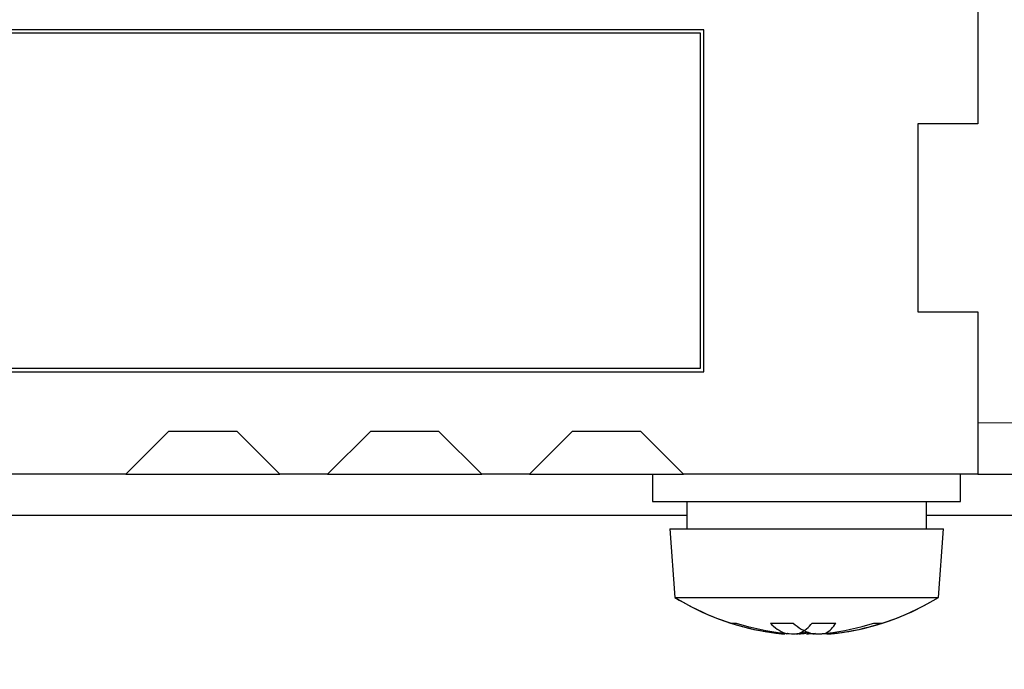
# Paper-space layout 'Blatt3' of a CAD drawing. Header units: millimetres. Extents: x 5 to 418, y 2 to 292.
# Tile 6 of 43: x 238 to 257, y 99 to 112. Entities that reach past the tile are written whole.
import ezdxf

# ---------------------------------------------------------------- set-up
doc = ezdxf.new("R2010")
doc.units = ezdxf.units.MM
doc.layers.add('SLD-0', color=7, linetype='Continuous')
doc.styles.add('SLDTEXTSTYLE1', font='TXT', dxfattribs={"width": 0.605})
doc.styles.add('SLDTEXTSTYLE3', font='TXT', dxfattribs={"width": 0.57})
doc.dimstyles.new('SLDDIMSTYLE7', dxfattribs={"dimtxt": 3.5, "dimasz": 3.302, "dimexe": 0, "dimexo": 0.0625, "dimgap": 0.875, "dimtad": 1, "dimlfac": 1.5, "dimrnd": 1e-09, "dimzin": 12, "dimdsep": 46, "dimtxsty": 'SLDTEXTSTYLE1', "dimsah": 1, "dimcen": 0.09, "dimadec": 0, "dimazin": 3, "dimtfac": 1, "dimtmove": 0, "dimatfit": 0, "dimfxl": 1, "dimfrac": 2, "dimtolj": 1, "dimtzin": 12, "dimarcsym": 0})

# ---------------------------------------------------------------- blocks, each defined once
blk = doc.blocks.new('_D_16')
at = {"layer": 'SLD-0', "color": 7}
for p, q in [((228.961, 114.531), (228.961, 90.327)), ((235.627, 114.531), (235.627, 90.327)), ((228.961, 91.327), (222.611, 91.327)), ((228.961, 91.327), (235.627, 91.327)), ((235.627, 91.327), (260.061, 91.327))]:
    blk.add_line(p, q, dxfattribs=at)
for points in [[(228.961, 91.327), (225.659, 91.835), (225.659, 90.819)], [(235.627, 91.327), (238.929, 90.819), (238.929, 91.835)]]:
    blk.add_solid(points, dxfattribs=at)
at = {"layer": 'SLD-0', "color": 7, "char_height": 3.5, "attachment_point": 1}
for s, insert, style in [('%%c', (249.611, 95.839), 'SLDTEXTSTYLE1'), ('D =', (241.994, 95.849), 'SLDTEXTSTYLE3'), ('10', (254.714, 95.849), 'SLDTEXTSTYLE1')]:
    blk.add_mtext(s, dxfattribs=dict(at, insert=insert, style=style))

psp = doc.layouts.new('Blatt3')

# ---------------------------------------------------------------- linework, layer by layer
at = {"color": 7, "linetype": 'Continuous', "lineweight": 25}
for p, q in [((256.2939, 112.6645), (256.2939, 109.4979)), ((250.9606, 111.3312), (233.2272, 111.3312)), ((250.9606, 104.6645), (250.9606, 111.3312)), ((250.8939, 111.2645), (232.9572, 111.2645)), ((250.8939, 104.7312), (250.8939, 111.2645)), ((256.2939, 109.4979), (255.1272, 109.4979)), ((255.1272, 109.4979), (255.1272, 105.8312)), ((255.1272, 105.8312), (256.2939, 105.8312)), ((256.2939, 105.8312), (256.2939, 102.6645)), ((214.9606, 104.6645), (250.9606, 104.6645)), ((215.0272, 104.7312), (250.8939, 104.7312)), ((240.5287, 103.4993), (239.6939, 102.6645)), ((241.862, 103.4993), (240.5287, 103.4993)), ((242.6968, 102.6645), (241.862, 103.4993)), ((244.462, 103.4993), (243.6272, 102.6645)), ((245.7953, 103.4993), (244.462, 103.4993)), ((246.6301, 102.6645), (245.7953, 103.4993)), ((248.3953, 103.4993), (247.5606, 102.6645)), ((249.7287, 103.4993), (248.3953, 103.4993)), ((250.5634, 102.6645), (249.7287, 103.4993)), ((239.6939, 102.6645), (226.2272, 102.6645)), ((239.6939, 102.6645), (242.6968, 102.6645)), ((243.6272, 102.6645), (242.6968, 102.6645)), ((243.6272, 102.6645), (246.6301, 102.6645)), ((247.5606, 102.6645), (246.6301, 102.6645)), ((247.5606, 102.6645), (249.9606, 102.6645)), ((249.9606, 102.6645), (249.9606, 102.1312)), ((249.9606, 102.6645), (249.9606, 102.1312)), ((249.9606, 102.6645), (250.5634, 102.6645)), ((256.2939, 102.6645), (250.5634, 102.6645)), ((255.9606, 102.1312), (255.9606, 102.6645)), ((255.9606, 102.1312), (255.9606, 102.6645)), ((256.2939, 102.6645), (259.2939, 102.6645)), ((249.9606, 102.1312), (253.6527, 102.1312)), ((249.9606, 102.1312), (255.7919, 102.1312)), ((250.6272, 102.1312), (250.6272, 101.5979)), ((250.6272, 102.1312), (250.6272, 101.5979)), ((253.6527, 102.1312), (255.9606, 102.1312)), ((255.2939, 101.5979), (255.2939, 102.1312)), ((255.2939, 101.5979), (255.2939, 102.1312)), ((255.7919, 102.1312), (255.9606, 102.1312)), ((215.2939, 101.8645), (250.6272, 101.8645)), ((255.2939, 101.8645), (260.2939, 101.8645)), ((250.2939, 101.5979), (250.3939, 100.2645)), ((250.2939, 101.5979), (250.3939, 100.2645)), ((250.2939, 101.5979), (253.5758, 101.5979)), ((250.2939, 101.5979), (255.4773, 101.5979)), ((253.5758, 101.5979), (255.6272, 101.5979)), ((255.4773, 101.5979), (255.6272, 101.5979)), ((255.5272, 100.2645), (255.6272, 101.5979)), ((255.5272, 100.2645), (255.6272, 101.5979)), ((250.3939, 100.2645), (253.5527, 100.2645)), ((250.3939, 100.2645), (255.3829, 100.2645)), ((253.5527, 100.2645), (255.5272, 100.2645)), ((255.3829, 100.2645), (255.5272, 100.2645)), ((252.1117, 99.6059), (252.3596, 99.5685)), ((252.2836, 99.5788), (252.3857, 99.5654)), ((252.8868, 99.5987), (252.8827, 99.5654)), ((252.9989, 99.5788), (252.9475, 99.5654)), ((253.5615, 99.5685), (253.6821, 99.5851)), ((252.3596, 99.5685), (252.4894, 99.5541)), ((252.3857, 99.5659), (252.3857, 99.5654)), ((252.492, 99.5555), (252.4918, 99.5539)), ((252.5167, 99.5539), (252.5167, 99.5539)), ((252.518, 99.555), (252.5179, 99.5539)), ((252.5234, 99.5547), (252.5233, 99.5539)), ((252.5322, 99.5542), (252.5321, 99.5539)), ((252.5446, 99.5547), (252.5445, 99.5539)), ((252.5626, 99.5623), (252.5615, 99.5539)), ((252.6152, 99.5552), (252.6151, 99.5539)), ((252.7107, 99.554), (252.7106, 99.5539)), ((252.7575, 99.5575), (252.7573, 99.5539)), ((252.7703, 99.5547), (252.7702, 99.5539)), ((252.7915, 99.5545), (252.7915, 99.5539)), ((252.8096, 99.5541), (252.8095, 99.5539)), ((252.9658, 99.5544), (252.9658, 99.5539)), ((252.9729, 99.5717), (252.9737, 99.5654)), ((253.1147, 99.5575), (253.1149, 99.5539)), ((253.1765, 99.5544), (253.1766, 99.5539)), ((253.2065, 99.5558), (253.2067, 99.5539)), ((253.2771, 99.557), (253.2775, 99.5539)), ((253.3571, 99.5547), (253.3572, 99.5539)), ((253.3829, 99.5551), (253.383, 99.5539)), ((253.389, 99.5542), (253.389, 99.5539)), ((253.3977, 99.5547), (253.3979, 99.5539)), ((253.4031, 99.555), (253.4033, 99.5539)), ((253.4044, 99.5539), (253.4044, 99.5539)), ((253.4291, 99.5555), (253.4294, 99.5539)), ((253.4318, 99.5541), (253.5529, 99.5674)), ((253.5302, 99.5666), (253.5303, 99.5654))]:
    psp.add_line(p, q, dxfattribs=at)
at = {"color": 7, "linetype": 'Continuous', "lineweight": 18}
psp.add_line((259.2939, 103.6645), (256.2939, 103.6645), dxfattribs=at)
at = {"color": 7, "linetype": 'Continuous', "lineweight": 25, "flags": 128}
for points in [[(252.3908, 99.5654), (252.277, 99.5797), (252.1807, 99.5942)], [(252.8827, 99.5654), (252.9247, 99.5797), (252.9547, 99.5917)], [(253.5347, 99.5654), (253.6449, 99.5797), (253.6914, 99.5867)]]:
    psp.add_lwpolyline(points, dxfattribs=at)
at = {"color": 7, "linetype": 'Continuous', "lineweight": 25}
for centre, radius, start, end in [((252.9606, 104.3895), 4.8583, 238.10921, 257.13617), ((252.9606, 104.3895), 4.8583, 238.10921, 260.76322), ((252.9606, 104.3895), 4.8583, 279.23678, 301.89079), ((252.9606, 104.3895), 4.8583, 282.86383, 301.89079), ((251.5329, 100.0189), 0.2605, 258.04388, 281.95612), ((252.892, 104.0868), 4.548, 251.89815, 263.81555), ((253.032, 104.2695), 4.7316, 252.21581, 263.82236), ((252.4755, 104.0674), 4.3091, 267.06291, 272.93709), ((252.7812, 100.2211), 0.6972, 220.96274, 250.12638), ((253.3541, 100.5032), 0.9896, 228.33409, 251.39731), ((252.5019, 100.2203), 0.7298, 296.18268, 321.30153), ((253.2991, 104.3385), 4.5802, 267.15116, 272.84884), ((253.0926, 99.993), 0.4909, 299.3934, 332.18488), ((252.8563, 104.0497), 4.5122, 276.37247, 288.23133), ((253.0269, 104.1006), 4.5619, 276.19389, 282.85929), ((253.057, 103.7956), 4.2566, 276.38353, 288.7132), ((254.3454, 100.2899), 0.5316, 261.63436, 278.36564), ((252.6491, 101.8319), 2.2818, 263.37146, 266.70308), ((252.6844, 102.3817), 2.8316, 264.04927, 267.0384), ((252.5719, 100.4013), 0.8512, 259.13613, 264.59892), ((252.9018, 104.3419), 4.7918, 265.42189, 267.71435), ((252.9059, 104.3553), 4.8052, 265.42819, 267.71737), ((252.4857, 99.589), 0.0631, 326.18182, 338.00386), ((252.5251, 99.6723), 0.1239, 287.08528, 300.31892), ((252.5262, 99.6856), 0.137, 285.95893, 298.63466), ((252.6018, 101.1548), 1.6049, 274.02529, 277.95281), ((252.6291, 101.6449), 2.0949, 273.50791, 276.95185), ((252.6627, 102.1946), 2.6446, 273.11174, 276.18136), ((252.7781, 103.625), 4.0749, 272.49233, 274.97163), ((253.2584, 102.1946), 2.6446, 263.81864, 266.88826), ((253.292, 101.6449), 2.0949, 263.04815, 266.49209), ((252.9705, 104.4437), 4.8936, 272.26379, 274.53124), ((253.0153, 104.3553), 4.8052, 272.28263, 274.57181), ((253.0194, 104.3419), 4.7918, 272.28565, 274.57811), ((253.3949, 99.6856), 0.137, 241.36534, 254.04107), ((253.396, 99.6723), 0.1239, 239.68108, 252.91472), ((253.201, 102.8718), 3.3217, 272.73626, 275.49479), ((253.2367, 102.3817), 2.8316, 272.9616, 275.95073), ((253.2721, 101.8319), 2.2818, 273.29692, 276.62854)]:
    psp.add_arc(centre, radius, start, end, dxfattribs=at)

# ---------------------------------------------------------------- dimensions: what is measured, and where the dimension line sits
at = {"layer": 'SLD-0', "color": 7}
dim = psp.add_linear_dim(base=(235.6272, 91.3273), p1=(228.9606, 114.5312), p2=(235.6272, 114.5312), text='D =%%c<>', dimstyle='SLDDIMSTYLE7', dxfattribs=at)
dim.commit()
dim.dimension.update_dxf_attribs({"geometry": '_D_16', "text_midpoint": (251.0274, 91.3273), "dimtype": 160})

doc.saveas('drawing.dxf')
